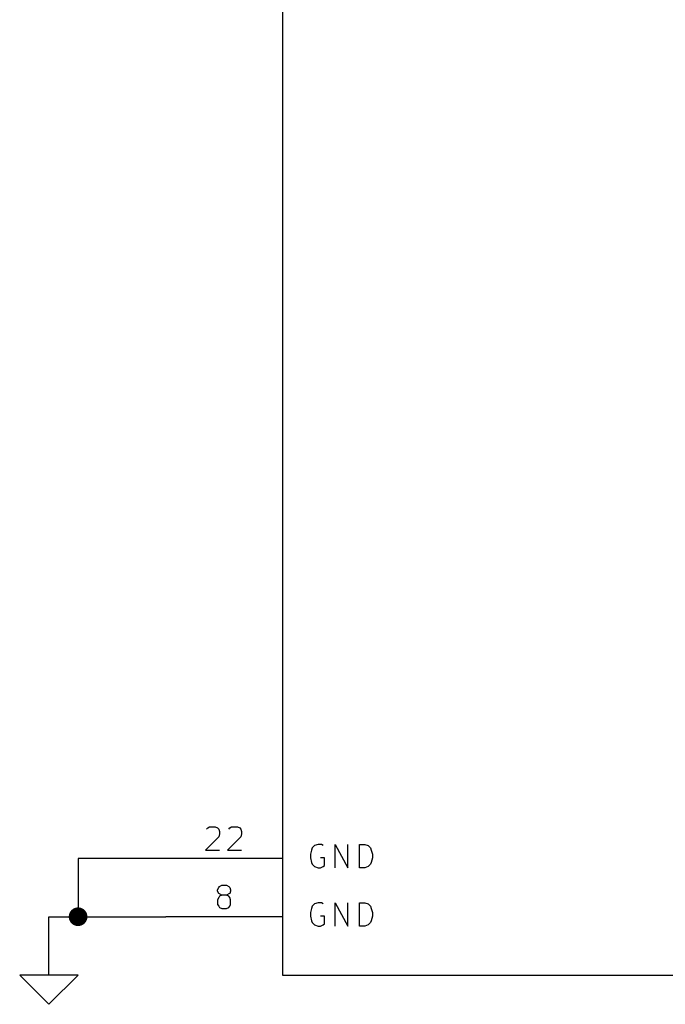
# Model space of a CAD drawing. Extents: x 4000 to 113000, y 4000 to 78670.
# Tile 3 of 9: x 40500 to 51557, y 44670 to 61535. Entities that reach past the tile are written whole.
import ezdxf

# ---------------------------------------------------------------- set-up
doc = ezdxf.new("R2010")
doc.units = 0
for name, color, linetype in [('CYAN', 4, 'CONTINUOUS'), ('GREEN', 3, 'CONTINUOUS'), ('LIGHTYELLOW', 24, 'CONTINUOUS'), ('RED', 5, 'CONTINUOUS')]:
    doc.layers.add(name, color=color, linetype=linetype)

msp = doc.modelspace()

# ---------------------------------------------------------------- linework, layer by layer
at = {"layer": 'CYAN'}
for p, q in [((45610, 47410), (45550, 47390)), ((45670, 47410), (45610, 47410)), ((45700, 47390), (45670, 47410)), ((45900, 47010), (45900, 47410)), ((45900, 47410), (46120, 47010)), ((46120, 47010), (46120, 47410)), ((46320, 47010), (46320, 47410)), ((46320, 47410), (46410, 47410)), ((46410, 47410), (46470, 47390)), ((45500, 47310), (45480, 47240)), ((45480, 47240), (45480, 47180)), ((45510, 47350), (45500, 47310)), ((45550, 47390), (45510, 47350)), ((46470, 47390), (46510, 47350)), ((46510, 47350), (46520, 47310)), ((46520, 47310), (46540, 47240)), ((46540, 47240), (46540, 47180)), ((45480, 47180), (45500, 47100)), ((45500, 47100), (45510, 47070)), ((45510, 47070), (45550, 47030)), ((45720, 47180), (45650, 47180)), ((45720, 47050), (45720, 47180)), ((46510, 47070), (46470, 47030)), ((46520, 47100), (46510, 47070)), ((46540, 47180), (46520, 47100)), ((45550, 47030), (45610, 47010)), ((45610, 47010), (45650, 47010)), ((45650, 47010), (45700, 47030)), ((45700, 47030), (45720, 47050)), ((46410, 47010), (46320, 47010)), ((46470, 47030), (46410, 47010)), ((45550, 46390), (45510, 46350)), ((45610, 46410), (45550, 46390)), ((45670, 46410), (45610, 46410)), ((45700, 46390), (45670, 46410)), ((45900, 46010), (45900, 46410)), ((45900, 46410), (46120, 46010)), ((46120, 46010), (46120, 46410)), ((46320, 46010), (46320, 46410)), ((46320, 46410), (46410, 46410)), ((46410, 46410), (46470, 46390)), ((46470, 46390), (46510, 46350)), ((45500, 46310), (45480, 46240)), ((45480, 46240), (45480, 46180)), ((45510, 46350), (45500, 46310)), ((46510, 46350), (46520, 46310)), ((46520, 46310), (46540, 46240)), ((46540, 46240), (46540, 46180)), ((45480, 46180), (45500, 46100)), ((45500, 46100), (45510, 46070)), ((45510, 46070), (45550, 46030)), ((45720, 46180), (45650, 46180)), ((45700, 46030), (45720, 46050)), ((45720, 46050), (45720, 46180)), ((46510, 46070), (46470, 46030)), ((46520, 46100), (46510, 46070)), ((46540, 46180), (46520, 46100)), ((45550, 46030), (45610, 46010)), ((45610, 46010), (45650, 46010)), ((45650, 46010), (45700, 46030)), ((46410, 46010), (46320, 46010)), ((46470, 46030), (46410, 46010))]:
    msp.add_line(p, q, dxfattribs=at)
at = {"layer": 'GREEN'}
for p, q in [((43000, 47170), (41500, 47170)), ((41500, 47170), (41500, 46170)), ((41000, 45170), (41000, 46170)), ((41000, 46170), (43000, 46170))]:
    msp.add_line(p, q, dxfattribs=at)
at = {"layer": 'GREEN', "const_width": 160}
msp.add_lwpolyline([(41420, 46170, 1), (41580, 46170, 1)], format="xyb", close=True, dxfattribs=at)
at = {"layer": 'LIGHTYELLOW'}
for p, q in [((45000, 70170), (45000, 45170)), ((45000, 45170), (60000, 45170))]:
    msp.add_line(p, q, dxfattribs=at)
at = {"layer": 'RED'}
for p, q in [((45000, 70170), (45000, 45170)), ((43700, 47670), (43720, 47690)), ((43720, 47690), (43750, 47710)), ((43750, 47710), (43850, 47710)), ((43850, 47710), (43890, 47690)), ((43890, 47690), (43910, 47670)), ((43910, 47670), (43920, 47630)), ((43920, 47590), (43910, 47540)), ((43920, 47630), (43920, 47590)), ((44080, 47670), (44100, 47690)), ((44100, 47690), (44130, 47710)), ((44130, 47710), (44230, 47710)), ((44230, 47710), (44270, 47690)), ((44270, 47690), (44290, 47670)), ((44290, 47670), (44300, 47630)), ((44300, 47590), (44290, 47540)), ((44300, 47630), (44300, 47590)), ((43910, 47540), (43680, 47310)), ((44290, 47540), (44060, 47310)), ((43680, 47310), (43920, 47310)), ((44060, 47310), (44300, 47310)), ((45000, 47170), (43000, 47170)), ((43890, 46630), (43910, 46670)), ((43890, 46610), (43890, 46630)), ((43910, 46570), (43890, 46610)), ((43910, 46670), (43920, 46690)), ((43920, 46560), (43910, 46570)), ((43920, 46690), (43960, 46710)), ((43960, 46540), (43920, 46560)), ((43960, 46710), (44040, 46710)), ((44040, 46710), (44080, 46690)), ((44080, 46560), (44040, 46540)), ((44080, 46690), (44100, 46670)), ((44100, 46570), (44080, 46560)), ((44100, 46670), (44110, 46630)), ((44110, 46610), (44100, 46570)), ((44110, 46630), (44110, 46610)), ((43910, 46500), (43890, 46460)), ((43890, 46460), (43890, 46380)), ((43890, 46380), (43910, 46350)), ((43920, 46520), (43910, 46500)), ((43960, 46540), (43920, 46520)), ((44040, 46540), (43960, 46540)), ((44080, 46520), (44040, 46540)), ((44100, 46500), (44080, 46520)), ((44110, 46460), (44100, 46500)), ((44100, 46350), (44110, 46380)), ((44110, 46380), (44110, 46460)), ((43910, 46350), (43920, 46330)), ((43920, 46330), (43960, 46310)), ((43960, 46310), (44040, 46310)), ((44040, 46310), (44080, 46330)), ((44080, 46330), (44100, 46350)), ((45000, 46170), (43000, 46170)), ((40500, 45170), (41000, 44670)), ((41500, 45170), (40500, 45170)), ((41000, 44670), (41500, 45170)), ((45000, 45170), (60000, 45170))]:
    msp.add_line(p, q, dxfattribs=at)

doc.saveas('drawing.dxf')
